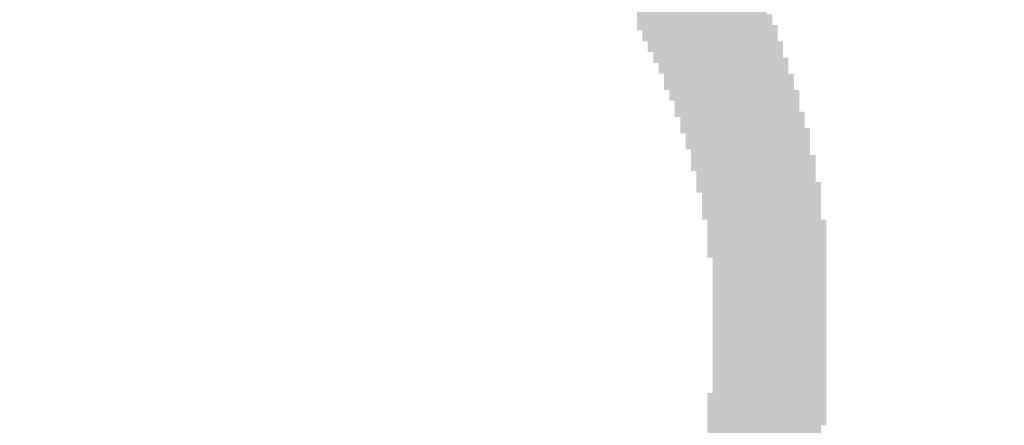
# Model space of a CAD drawing. Header units: millimetres. Extents: x 861 to 1254, y -31 to 249.
# Tile 15 of 49: x 954.05 to 959.59, y 136.02 to 138.31. Entities that reach past the tile are written whole.
import ezdxf

# ---------------------------------------------------------------- set-up
doc = ezdxf.new("R2010")
doc.units = ezdxf.units.MM
doc.header["$LTSCALE"] = 32.67
doc.header["$PDMODE"] = 3
doc.header["$PDSIZE"] = 0.3125
doc.layers.get('0').update_dxf_attribs({"linetype": 'CONTINUOUS'})
doc.layers.get('Defpoints').update_dxf_attribs({"linetype": 'CONTINUOUS'})
doc.layers.add('尺寸標柱線', color=3, linetype='CONTINUOUS', lineweight=15)
doc.styles.get("Standard").update_dxf_attribs({"font": 'times.ttf', "width": 0.8})
doc.dimstyles.new('ISO-25(2)', dxfattribs={"dimtxt": 3, "dimasz": 2.5, "dimexe": 1, "dimexo": 1, "dimgap": 1, "dimtad": 1, "dimlfac": 0.666667, "dimdsep": 46, "dimtxsty": 'Standard', "dimcen": 2.5, "dimclrd": 3, "dimclre": 3, "dimclrt": 2, "dimadec": 0, "dimazin": 2, "dimtfac": 1, "dimtmove": 0, "dimatfit": 3, "dimfxl": 0, "dimarcsym": 0})

# ---------------------------------------------------------------- blocks, each defined once
blk = doc.blocks.new('*D248')
at = {"layer": 'Defpoints', "color": 0}
for p in [(972.7892, 182.3181), (972.7892, 150.8469), (885.9093, 94.342)]:
    blk.add_point(p, dxfattribs=at)
at = {"layer": '尺寸標柱線', "color": 3, "lineweight": -2}
blk.add_line((972.7892, 151.8469), (972.7892, 190.9749), dxfattribs=at)
at = {"layer": '尺寸標柱線', "color": 2, "insert": (970.2589, 187.1465), "char_height": 3, "attachment_point": 5, "rotation": 90}
blk.add_mtext('57.92', dxfattribs=at)
blk = doc.blocks.new('*D249')
at = {"layer": 'Defpoints', "color": 0}
for p in [(981.1593, 184.1858), (981.1593, 171.5897), (885.9093, 94.342)]:
    blk.add_point(p, dxfattribs=at)
at = {"layer": '尺寸標柱線', "color": 3, "lineweight": -2}
blk.add_line((981.1593, 172.5897), (981.1593, 191.0015), dxfattribs=at)
at = {"layer": '尺寸標柱線', "color": 2, "insert": (978.629, 188.0937), "char_height": 3, "attachment_point": 5, "rotation": 90}
blk.add_mtext('63.5', dxfattribs=at)
blk = doc.blocks.new('*D250')
at = {"layer": 'Defpoints', "color": 0}
for p in [(1015.4493, 182.3887), (1015.4493, 171.5897), (885.9093, 94.342)]:
    blk.add_point(p, dxfattribs=at)
at = {"layer": '尺寸標柱線', "color": 3, "lineweight": -2}
blk.add_line((1015.4493, 172.5897), (1015.4493, 191.0109), dxfattribs=at)
at = {"layer": '尺寸標柱線', "color": 2, "insert": (1012.919, 187.1998), "char_height": 3, "attachment_point": 5, "rotation": 90}
blk.add_mtext('86.36', dxfattribs=at)
blk = doc.blocks.new('*D251')
at = {"layer": 'Defpoints', "color": 0}
for p in [(1026.8793, 182.233), (1026.8793, 169.2187), (885.9093, 94.342)]:
    blk.add_point(p, dxfattribs=at)
at = {"layer": '尺寸標柱線', "color": 3, "lineweight": -2}
blk.add_line((1026.8793, 170.2187), (1026.8793, 190.8622), dxfattribs=at)
at = {"layer": '尺寸標柱線', "color": 2, "insert": (1024.349, 187.0476), "char_height": 3, "attachment_point": 5, "rotation": 90}
blk.add_mtext('93.98', dxfattribs=at)
blk = doc.blocks.new('*D252')
at = {"layer": 'Defpoints', "color": 0}
for p in [(987.5746, 182.2834), (981.3693, 139.5069), (885.9093, 94.342)]:
    blk.add_point(p, dxfattribs=at)
at = {"layer": '尺寸標柱線', "color": 3, "lineweight": -2}
for p, q in [((987.5746, 177.2834), (987.5746, 190.9818)), ((981.3693, 172.2834), (987.5746, 177.2834)), ((981.3693, 140.5069), (981.3693, 172.2834))]:
    blk.add_line(p, q, dxfattribs=at)
at = {"layer": '尺寸標柱線', "color": 2, "insert": (985.0443, 187.1326), "char_height": 3, "attachment_point": 5, "rotation": 90}
blk.add_mtext('63.64', dxfattribs=at)
blk = doc.blocks.new('*D255')
at = {"layer": 'Defpoints', "color": 0}
for p in [(1025.8316, 168.171), (1046.741, 164.5664), (885.9093, 94.342)]:
    blk.add_point(p, dxfattribs=at)
at = {"layer": '尺寸標柱線', "color": 3, "lineweight": -2}
for p, q in [((1026.8316, 168.171), (1036.741, 168.171)), ((1036.741, 168.171), (1041.741, 164.5664)), ((1041.741, 164.5664), (1055.512, 164.5664))]:
    blk.add_line(p, q, dxfattribs=at)
at = {"layer": '尺寸標柱線', "color": 2, "insert": (1051.6265, 167.0966), "char_height": 3, "attachment_point": 5}
blk.add_mtext('49.22', dxfattribs=at)
blk = doc.blocks.new('*D256')
at = {"layer": 'Defpoints', "color": 0}
for p in [(1014.4016, 170.542), (1048.7164, 170.542), (885.9093, 94.342)]:
    blk.add_point(p, dxfattribs=at)
at = {"layer": '尺寸標柱線', "color": 3, "lineweight": -2}
blk.add_line((1015.4016, 170.542), (1055.5442, 170.542), dxfattribs=at)
at = {"layer": '尺寸標柱線', "color": 2, "insert": (1052.6303, 173.0722), "char_height": 3, "attachment_point": 5}
blk.add_mtext('50.8', dxfattribs=at)
blk = doc.blocks.new('*D257')
at = {"layer": 'Defpoints', "color": 0}
for p in [(972.7892, 150.8469), (1046.7238, 150.8469), (885.9093, 94.342)]:
    blk.add_point(p, dxfattribs=at)
at = {"layer": '尺寸標柱線', "color": 3, "lineweight": -2}
blk.add_line((973.7892, 150.8469), (1055.3962, 150.8469), dxfattribs=at)
at = {"layer": '尺寸標柱線', "color": 2, "insert": (1051.56, 153.3772), "char_height": 3, "attachment_point": 5}
blk.add_mtext('37.67', dxfattribs=at)
blk = doc.blocks.new('*D258')
at = {"layer": 'Defpoints', "color": 0}
for p in [(981.8493, 139.9869), (1046.7974, 139.9869), (885.9093, 94.342)]:
    blk.add_point(p, dxfattribs=at)
at = {"layer": '尺寸標柱線', "color": 3, "lineweight": -2}
blk.add_line((982.8493, 139.9869), (1055.3331, 139.9869), dxfattribs=at)
at = {"layer": '尺寸標柱線', "color": 2, "insert": (1051.5652, 142.5172), "char_height": 3, "attachment_point": 5}
blk.add_mtext('30.43', dxfattribs=at)

msp = doc.modelspace()

# ---------------------------------------------------------------- linework, layer by layer
at = {"color": 5}
for points in [[(958.2231, 138.3551, 0.1524, 0.1524, 0), (957.5221, 138.3551, 0.1524, 0.1524, 0)], [(957.5221, 138.3246, 0.1524, 0.1524, 0), (958.2536, 138.3246, 0.1524, 0.1524, 0)], [(958.2536, 138.2941, 0.1524, 0.1524, 0), (957.5525, 138.2941, 0.1524, 0.1524, 0)], [(957.5525, 138.2636, 0.1524, 0.1524, 0), (958.2841, 138.2636, 0.1524, 0.1524, 0)], [(958.2841, 138.2332, 0.1524, 0.1524, 0), (957.583, 138.2332, 0.1524, 0.1524, 0)], [(957.583, 138.2027, 0.1524, 0.1524, 0), (958.3145, 138.2027, 0.1524, 0.1524, 0)], [(957.6135, 138.1722, 0.1524, 0.1524, 0), (958.3145, 138.1722, 0.1524, 0.1524, 0)], [(958.3145, 138.1417, 0.1524, 0.1524, 0), (957.6135, 138.1417, 0.1524, 0.1524, 0)], [(957.644, 138.1112, 0.1524, 0.1524, 0), (958.345, 138.1112, 0.1524, 0.1524, 0)], [(958.345, 138.0808, 0.1524, 0.1524, 0), (957.644, 138.0808, 0.1524, 0.1524, 0)], [(957.6745, 138.0503, 0.1524, 0.1524, 0), (958.345, 138.0503, 0.1524, 0.1524, 0)], [(958.3755, 138.0198, 0.1524, 0.1524, 0), (957.6745, 138.0198, 0.1524, 0.1524, 0)], [(957.6745, 137.9893, 0.1524, 0.1524, 0), (958.3755, 137.9893, 0.1524, 0.1524, 0)], [(958.3755, 137.9588, 0.1524, 0.1524, 0), (957.7049, 137.9588, 0.1524, 0.1524, 0)], [(957.7049, 137.9284, 0.1524, 0.1524, 0), (958.406, 137.9284, 0.1524, 0.1524, 0)], [(958.406, 137.8979, 0.1524, 0.1524, 0), (957.7354, 137.8979, 0.1524, 0.1524, 0)], [(957.7354, 137.8674, 0.1524, 0.1524, 0), (958.406, 137.8674, 0.1524, 0.1524, 0)], [(958.4365, 137.8369, 0.1524, 0.1524, 0), (957.7354, 137.8369, 0.1524, 0.1524, 0)], [(957.7659, 137.8064, 0.1524, 0.1524, 0), (958.4365, 137.8064, 0.1524, 0.1524, 0)], [(958.4365, 137.776, 0.1524, 0.1524, 0), (957.7659, 137.776, 0.1524, 0.1524, 0)], [(957.7659, 137.7455, 0.1524, 0.1524, 0), (958.4365, 137.7455, 0.1524, 0.1524, 0)], [(958.4669, 137.715, 0.1524, 0.1524, 0), (957.7964, 137.715, 0.1524, 0.1524, 0)], [(957.7964, 137.6845, 0.1524, 0.1524, 0), (958.4669, 137.6845, 0.1524, 0.1524, 0)], [(958.4669, 137.654, 0.1524, 0.1524, 0), (957.7964, 137.654, 0.1524, 0.1524, 0)], [(957.8269, 137.6236, 0.1524, 0.1524, 0), (958.4974, 137.6236, 0.1524, 0.1524, 0)], [(958.4974, 137.5931, 0.1524, 0.1524, 0), (957.8269, 137.5931, 0.1524, 0.1524, 0)], [(957.8269, 137.5626, 0.1524, 0.1524, 0), (958.4974, 137.5626, 0.1524, 0.1524, 0)], [(958.4974, 137.5321, 0.1524, 0.1524, 0), (957.8269, 137.5321, 0.1524, 0.1524, 0)], [(957.8573, 137.5016, 0.1524, 0.1524, 0), (958.4974, 137.5016, 0.1524, 0.1524, 0)], [(958.5279, 137.4712, 0.1524, 0.1524, 0), (957.8573, 137.4712, 0.1524, 0.1524, 0)], [(957.8573, 137.4407, 0.1524, 0.1524, 0), (958.5279, 137.4407, 0.1524, 0.1524, 0)], [(958.5279, 137.4102, 0.1524, 0.1524, 0), (957.8573, 137.4102, 0.1524, 0.1524, 0)], [(957.8878, 137.3797, 0.1524, 0.1524, 0), (958.5279, 137.3797, 0.1524, 0.1524, 0)], [(958.5279, 137.3492, 0.1524, 0.1524, 0), (957.8878, 137.3492, 0.1524, 0.1524, 0)], [(957.8878, 137.3188, 0.1524, 0.1524, 0), (958.5584, 137.3188, 0.1524, 0.1524, 0)], [(958.5584, 137.2883, 0.1524, 0.1524, 0), (957.8878, 137.2883, 0.1524, 0.1524, 0)], [(957.8878, 137.2578, 0.1524, 0.1524, 0), (958.5584, 137.2578, 0.1524, 0.1524, 0)], [(958.5584, 137.2273, 0.1524, 0.1524, 0), (957.9183, 137.2273, 0.1524, 0.1524, 0)], [(957.9183, 137.1968, 0.1524, 0.1524, 0), (958.5584, 137.1968, 0.1524, 0.1524, 0)], [(958.5584, 137.1664, 0.1524, 0.1524, 0), (957.9183, 137.1664, 0.1524, 0.1524, 0)], [(957.9183, 137.1359, 0.1524, 0.1524, 0), (958.5584, 137.1359, 0.1524, 0.1524, 0)], [(958.5889, 137.1054, 0.1524, 0.1524, 0), (957.9183, 137.1054, 0.1524, 0.1524, 0)], [(957.9183, 137.0749, 0.1524, 0.1524, 0), (958.5889, 137.0749, 0.1524, 0.1524, 0)], [(958.5889, 137.0444, 0.1524, 0.1524, 0), (957.9183, 137.0444, 0.1524, 0.1524, 0)], [(958.5889, 137.014, 0.1524, 0.1524, 0), (957.9488, 137.014, 0.1524, 0.1524, 0)], [(957.9488, 136.9835, 0.1524, 0.1524, 0), (958.5889, 136.9835, 0.1524, 0.1524, 0)], [(958.5889, 136.953, 0.1524, 0.1524, 0), (957.9488, 136.953, 0.1524, 0.1524, 0)], [(957.9488, 136.9225, 0.1524, 0.1524, 0), (958.5889, 136.9225, 0.1524, 0.1524, 0)], [(958.5889, 136.892, 0.1524, 0.1524, 0), (957.9488, 136.892, 0.1524, 0.1524, 0)], [(957.9488, 136.8616, 0.1524, 0.1524, 0), (958.5889, 136.8616, 0.1524, 0.1524, 0)], [(958.5889, 136.8311, 0.1524, 0.1524, 0), (957.9488, 136.8311, 0.1524, 0.1524, 0)], [(957.9488, 136.8006, 0.1524, 0.1524, 0), (958.5889, 136.8006, 0.1524, 0.1524, 0)], [(958.5889, 136.7701, 0.1524, 0.1524, 0), (957.9488, 136.7701, 0.1524, 0.1524, 0)], [(957.9488, 136.7396, 0.1524, 0.1524, 0), (958.5889, 136.7396, 0.1524, 0.1524, 0)], [(958.5889, 136.7092, 0.1524, 0.1524, 0), (957.9488, 136.7092, 0.1524, 0.1524, 0)], [(957.9488, 136.6787, 0.1524, 0.1524, 0), (958.5889, 136.6787, 0.1524, 0.1524, 0)], [(958.5889, 136.6482, 0.1524, 0.1524, 0), (957.9488, 136.6482, 0.1524, 0.1524, 0)], [(957.9488, 136.6177, 0.1524, 0.1524, 0), (958.5889, 136.6177, 0.1524, 0.1524, 0)], [(958.5889, 136.5872, 0.1524, 0.1524, 0), (957.9488, 136.5872, 0.1524, 0.1524, 0)], [(957.9488, 136.5568, 0.1524, 0.1524, 0), (958.5889, 136.5568, 0.1524, 0.1524, 0)], [(958.5889, 136.5263, 0.1524, 0.1524, 0), (957.9488, 136.5263, 0.1524, 0.1524, 0)], [(957.9488, 136.4958, 0.1524, 0.1524, 0), (958.5889, 136.4958, 0.1524, 0.1524, 0)], [(958.5889, 136.4653, 0.1524, 0.1524, 0), (957.9488, 136.4653, 0.1524, 0.1524, 0)], [(957.9488, 136.4348, 0.1524, 0.1524, 0), (958.5889, 136.4348, 0.1524, 0.1524, 0)], [(958.5889, 136.4044, 0.1524, 0.1524, 0), (957.9488, 136.4044, 0.1524, 0.1524, 0)], [(957.9488, 136.3739, 0.1524, 0.1524, 0), (958.5889, 136.3739, 0.1524, 0.1524, 0)], [(958.5889, 136.3434, 0.1524, 0.1524, 0), (957.9488, 136.3434, 0.1524, 0.1524, 0)], [(957.9488, 136.3129, 0.1524, 0.1524, 0), (958.5889, 136.3129, 0.1524, 0.1524, 0)], [(958.5889, 136.2824, 0.1524, 0.1524, 0), (957.9488, 136.2824, 0.1524, 0.1524, 0)], [(957.9488, 136.252, 0.1524, 0.1524, 0), (958.5889, 136.252, 0.1524, 0.1524, 0)], [(958.5889, 136.2215, 0.1524, 0.1524, 0), (957.9488, 136.2215, 0.1524, 0.1524, 0)], [(957.9488, 136.191, 0.1524, 0.1524, 0), (958.5889, 136.191, 0.1524, 0.1524, 0)], [(957.9183, 136.13, 0.1524, 0.1524, 0), (958.5889, 136.13, 0.1524, 0.1524, 0)], [(958.5889, 136.1605, 0.1524, 0.1524, 0), (957.9488, 136.1605, 0.1524, 0.1524, 0)], [(958.5889, 136.0996, 0.1524, 0.1524, 0), (957.9183, 136.0996, 0.1524, 0.1524, 0)], [(957.9183, 136.0691, 0.1524, 0.1524, 0), (958.5584, 136.0691, 0.1524, 0.1524, 0)], [(958.5584, 136.0386, 0.1524, 0.1524, 0), (957.9183, 136.0386, 0.1524, 0.1524, 0)], [(957.9183, 136.0081, 0.1524, 0.1524, 0), (958.5584, 136.0081, 0.1524, 0.1524, 0)], [(958.5584, 135.9776, 0.1524, 0.1524, 0), (957.9183, 135.9776, 0.1524, 0.1524, 0)]]:
    msp.add_lwpolyline(points, format="xyseb", dxfattribs=at)

# ---------------------------------------------------------------- dimensions: what is measured, and where the dimension line sits
at = {"layer": '尺寸標柱線'}
for feature_location, offset, dtype, picture, middle in [((1015.4493, 171.5897), (0, 10.799), 1, '*D250', (1012.919, 187.1998)), ((972.7892, 150.8469), (0, 31.4712), 1, '*D248', (970.2589, 187.1465)), ((981.3693, 139.5069), (6.2053, 42.7765), 1, '*D252', (985.0443, 187.1326)), ((1026.8793, 169.2187), (0, 13.0143), 1, '*D251', (1024.349, 187.0476)), ((981.1593, 171.5897), (0, 12.5961), 1, '*D249', (978.629, 188.0937)), ((1014.4016, 170.542), (34.3149, 0), 0, '*D256', (1052.6303, 173.0722)), ((1025.8316, 168.171), (20.9095, -3.6046), 0, '*D255', (1051.6265, 167.0966)), ((972.7892, 150.8469), (73.9346, 0), 0, '*D257', (1051.56, 153.3772)), ((981.8493, 139.9869), (64.9481, 0), 0, '*D258', (1051.5652, 142.5172))]:
    dim = msp.add_ordinate_dim(feature_location=feature_location, offset=offset, dtype=dtype, origin=(885.9093, 94.342), dimstyle='ISO-25(2)', dxfattribs=at)
    dim.commit()
    dim.dimension.update_dxf_attribs({"geometry": picture, "text_midpoint": middle})

doc.saveas('drawing.dxf')
